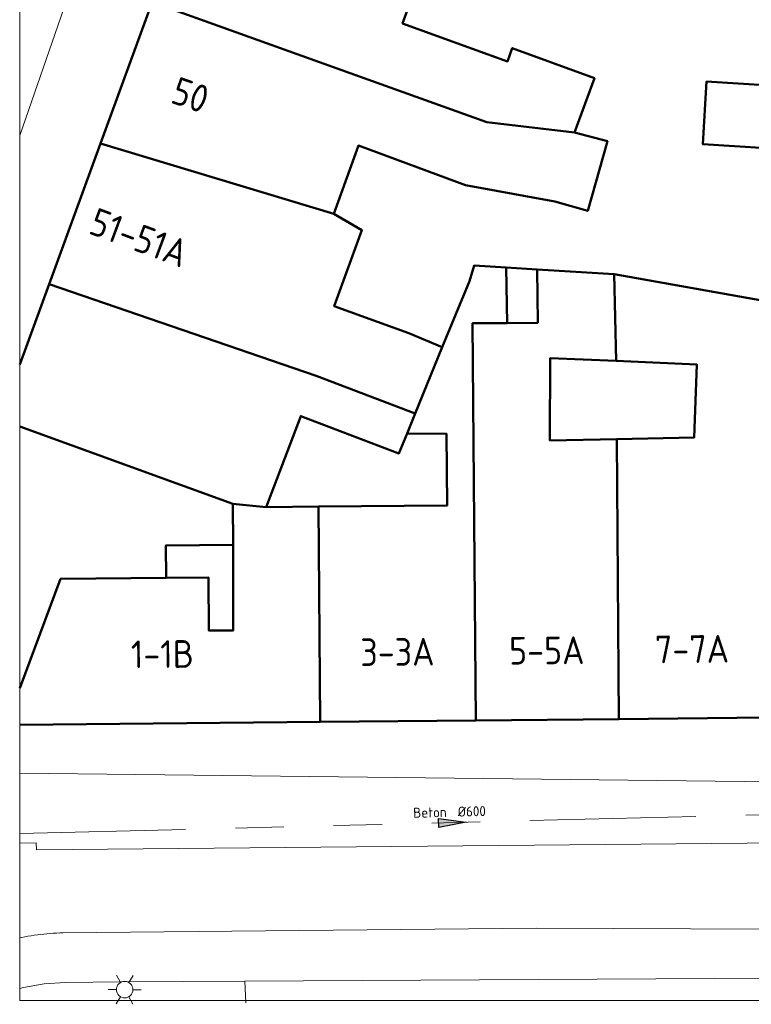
# Model space of a CAD drawing. Header units: metres. Extents: x 94680 to 94820, y 464097 to 464231.
# Tile 1 of 22: x 94680 to 94707, y 464098 to 464133. Entities that reach past the tile are written whole.
import ezdxf
from ezdxf.enums import TextEntityAlignment as Align

# ---------------------------------------------------------------- set-up
doc = ezdxf.new("R2010")
doc.units = ezdxf.units.M
doc.linetypes.add('RI-GWA', pattern=[18.45, 6, -1.8, 1.75, -1.8, 1.75, -1.8, 1.75, -1.8])
doc.layers.get('0').update_dxf_attribs({"linetype": 'CONTINUOUS'})
for name, color, linetype, lineweight in [('B-WE-RI-GWA_STROOMRICHTING-S', 30, 'CONTINUOUS', 25), ('B-WE-RI-GWA_TRANSPORTLEIDING-G', 30, 'RI-GWA', 18), ('B_BEBOUWINGSGRENS_0', 132, 'CONTINUOUS', 50), ('B_TUSSENMUUR_0', 132, 'CONTINUOUS', 50), ('Q_LICHTMAST_0', 251, 'CONTINUOUS', 13), ('V_WEGGRENS_0', 251, 'CONTINUOUS', 13), ('Z_GBKN_HUISNUMMER_0', 251, 'CONTINUOUS', 13)]:
    doc.layers.add(name, color=color, linetype=linetype, lineweight=lineweight)
doc.layers.add('X-XX-AL-TEKENBLAD_HULPLIJN-G', color=7, linetype='CONTINUOUS', lineweight=18, plot=False)
doc.styles.add('NLCS-ISO', font='NLCS-ISO.ttf')
doc.styles.get("Standard").update_dxf_attribs({"font": 'isocp.shx'})

# ---------------------------------------------------------------- blocks, each defined once
blk = doc.blocks.new('Q_LICHTMAST')
for points in [[(0, 0.3), (0, 0.6)], [(-0.26, 0.15), (-0.52, 0.3)], [(0.26, 0.15), (0.52, 0.3)], [(-0.26, -0.15), (-0.52, -0.3)], [(0, -0.3), (0, -0.6)], [(0.26, -0.15), (0.52, -0.3)]]:
    blk.add_lwpolyline(points)
blk.add_circle((0, 0), 0.3)
blk = doc.blocks.new('Achtergrond')
at = {"layer": 'B_BEBOUWINGSGRENS_0'}
for p, q in [((94682.99, 464128.662), (94684.862, 464133.766)), ((94681.13, 464123.585), (94682.99, 464128.662)), ((94697.686, 464122.181), (94697.656, 464124.184)), ((94697.656, 464124.184), (94698.776, 464124.114)), ((94698.776, 464124.114), (94701.56, 464123.94)), ((94701.56, 464123.94), (94706.97, 464122.98)), ((94680.069, 464120.687), (94681.13, 464123.585)), ((94688.977, 464115.533), (94690.865, 464115.55)), ((94690.929, 464107.778), (94680.069, 464107.676)), ((94696.558, 464107.831), (94690.929, 464107.778)), ((94701.727, 464107.88), (94696.558, 464107.831)), ((94707.057, 464107.931), (94701.727, 464107.88))]:
    blk.add_line(p, q, dxfattribs=at)
for points in [[(94694.982, 464135.952), (94693.91, 464133), (94697.7, 464131.63), (94697.87, 464132.11), (94700.84, 464131.03), (94700.125, 464129.058)], [(94707.18, 464130.761), (94704.898, 464130.898), (94704.763, 464128.635), (94707.044, 464128.499), (94707.18, 464130.761)], [(94700.125, 464129.058), (94701.309, 464128.748), (94700.598, 464126.235), (94699.41, 464126.57), (94696.18, 464127.16), (94692.31, 464128.59), (94691.42, 464126.12)], [(94691.42, 464126.12), (94692.43, 464125.54), (94691.44, 464122.79), (94694.14, 464121.81), (94695.345, 464121.306)], [(94695.345, 464121.306), (94696.323, 464123.698), (94696.49, 464124.257), (94697.656, 464124.184)], [(94698.776, 464124.114), (94698.792, 464122.19), (94697.686, 464122.181)], [(94701.624, 464120.811), (94699.247, 464120.918), (94699.233, 464117.943), (94701.647, 464117.989)], [(94701.647, 464117.989), (94704.447, 464118.042), (94704.546, 464120.68), (94701.624, 464120.811)], [(94694.072, 464118.192), (94693.777, 464117.47), (94690.23, 464118.822), (94688.977, 464115.533)], [(94690.865, 464115.55), (94695.521, 464115.592), (94695.497, 464118.179), (94694.072, 464118.192)], [(94687.787, 464114.169), (94685.356, 464114.15), (94685.366, 464112.98)], [(94685.366, 464112.98), (94686.888, 464112.992), (94686.903, 464111.081), (94687.787, 464111.081), (94687.787, 464114.169)]]:
    blk.add_lwpolyline(points, dxfattribs=at)
at = {"layer": 'B_TUSSENMUUR_0'}
for p, q in [((94682.99, 464128.662), (94691.42, 464126.12)), ((94701.56, 464123.94), (94701.624, 464120.811)), ((94695.345, 464121.306), (94694.367, 464118.914)), ((94694.367, 464118.914), (94694.072, 464118.192)), ((94680.069, 464118.439), (94687.775, 464115.647)), ((94701.647, 464117.989), (94701.727, 464107.88)), ((94687.775, 464115.647), (94687.787, 464114.169)), ((94688.977, 464115.533), (94687.775, 464115.647)), ((94690.865, 464115.55), (94690.929, 464107.778))]:
    blk.add_line(p, q, dxfattribs=at)
for points in [[(94700.125, 464129.058), (94696.958, 464129.439), (94684.862, 464133.766)], [(94681.13, 464123.585), (94690.785, 464120.278), (94694.367, 464118.914)], [(94697.686, 464122.181), (94696.441, 464122.171), (94696.558, 464107.831)], [(94685.366, 464112.98), (94681.545, 464112.949), (94680.069, 464108.996)]]:
    blk.add_lwpolyline(points, dxfattribs=at)
at = {"layer": 'V_WEGGRENS_0'}
for p, q in [((94712.933, 464105.548), (94680.069, 464105.92)), ((94688.201, 464098.417), (94683.719, 464098.392)), ((94708.87, 464098.534), (94688.201, 464098.417)), ((94688.24, 464097.632), (94688.201, 464098.417))]:
    blk.add_line(p, q, dxfattribs=at)
for points in [[(94680.069, 464128.959), (94689.64, 464156.56), (94706.067, 464202.48)], [(94735.224, 464102.997), (94730.94, 464103.128), (94707.656, 464103.406), (94680.676, 464103.155), (94680.667, 464103.406), (94680.069, 464103.402)], [(94680.069, 464099.981), (94680.141, 464099.995), (94680.255, 464100.016), (94680.368, 464100.036), (94680.482, 464100.054), (94680.597, 464100.071), (94680.711, 464100.086), (94680.825, 464100.1), (94680.94, 464100.113), (94681.055, 464100.124), (94681.17, 464100.134), (94681.285, 464100.143), (94681.4, 464100.15), (94681.515, 464100.156), (94681.631, 464100.16), (94698.731, 464100.326), (94712.678, 464100.267), (94730.669, 464098.701)], [(94683.719, 464098.392), (94681.712, 464098.37), (94680.953, 464098.313), (94680.203, 464098.184), (94680.069, 464098.147)]]:
    blk.add_lwpolyline(points, dxfattribs=at)
at = {"layer": 'X-XX-AL-TEKENBLAD_HULPLIJN-G'}
blk.add_lwpolyline([(94680.069, 464230.57), (94820.241, 464230.57), (94820.241, 464097.716), (94680.069, 464097.716)], close=True, dxfattribs=at)
at = {"layer": 'Q_LICHTMAST_0', "rotation": 89}
blk.add_blockref('Q_LICHTMAST', (94683.864, 464098.108), dxfattribs=at)
at = {"layer": 'Z_GBKN_HUISNUMMER_0', "linetype": 'Continuous'}
for s, rotation, p in [('50', -19.2, (94686.24, 464130.416)), ('51-51A', -20.4, (94684.386, 464125.266)), ('1-1B', 0.5, (94685.228, 464110.224)), ('3-3A', 0.5, (94693.72, 464110.304)), ('5-5A', 0.5, (94699.119, 464110.355)), ('7-7A', 0.6, (94704.368, 464110.405))]:
    blk.add_text(s, height=1, rotation=rotation, dxfattribs=at).set_placement(p, align=Align.MIDDLE)
blk = doc.blocks.new('*U252')
at = {"ltscale": 0.1}
blk.add_hatch(color=256, dxfattribs=at).paths.add_polyline_path([(2.5, 0), (-2.5, -0.83), (-2.5, 0.83)])
at = {"ltscale": 0.1, "flags": 128}
blk.add_lwpolyline([(2.5, 0), (-2.5, -0.83), (-2.5, 0.83)], close=True, dxfattribs=at)
at = {"ltscale": 0.1, "style": 'NLCS-ISO'}
for tag, p in [('BOBL', (-42.04, 0)), ('MAT', (-1, 0.5))]:
    blk.add_attdef(tag, text='', height=1.8, dxfattribs=at).set_placement(p, align=Align.BOTTOM_RIGHT)
for tag, p in [('DIA', (1, 0.5)), ('BOBR', (69.02, 0))]:
    blk.add_attdef(tag, text='', height=1.8, dxfattribs=at).set_placement(p, align=Align.BOTTOM_LEFT)
blk.add_attdef('JVA', text='', height=1.8, dxfattribs=at).set_placement((0, -1), align=Align.TOP_CENTER)

msp = doc.modelspace()

# ---------------------------------------------------------------- linework, layer by layer
at = {"layer": 'B-WE-RI-GWA_TRANSPORTLEIDING-G', "flags": 128}
msp.add_lwpolyline([(94680.069, 464103.745), (94711.355, 464104.535)], dxfattribs=at)

# ---------------------------------------------------------------- block references
msp.add_blockref('Achtergrond', (0, 0))
at = {"layer": 'B-WE-RI-GWA_STROOMRICHTING-S'}
ref = msp.add_blockref('*U252', (94695.712, 464104.14), dxfattribs=dict(at, xscale=0.2, yscale=0.2, zscale=0.2, rotation=1.446439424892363))
ref.add_attrib('MAT', 'Beton', dxfattribs={"layer": '0', "ltscale": 0.1, "height": 0.36, "rotation": 1.4464, "style": 'NLCS-ISO'}).set_placement((94695.51, 464104.235), align=Align.BOTTOM_RIGHT)
ref.add_attrib('DIA', '%%C600', dxfattribs={"layer": '0', "ltscale": 0.1, "height": 0.36, "rotation": 1.4464, "style": 'NLCS-ISO'}).set_placement((94695.909, 464104.245), align=Align.BOTTOM_LEFT)
ref.add_attrib('BOBR', '-2,00', dxfattribs={"layer": '0', "ltscale": 0.1, "height": 0.36, "rotation": 1.4464, "style": 'NLCS-ISO'}).set_placement((94709.512, 464104.488), align=Align.BOTTOM_LEFT)

doc.saveas('drawing.dxf')
